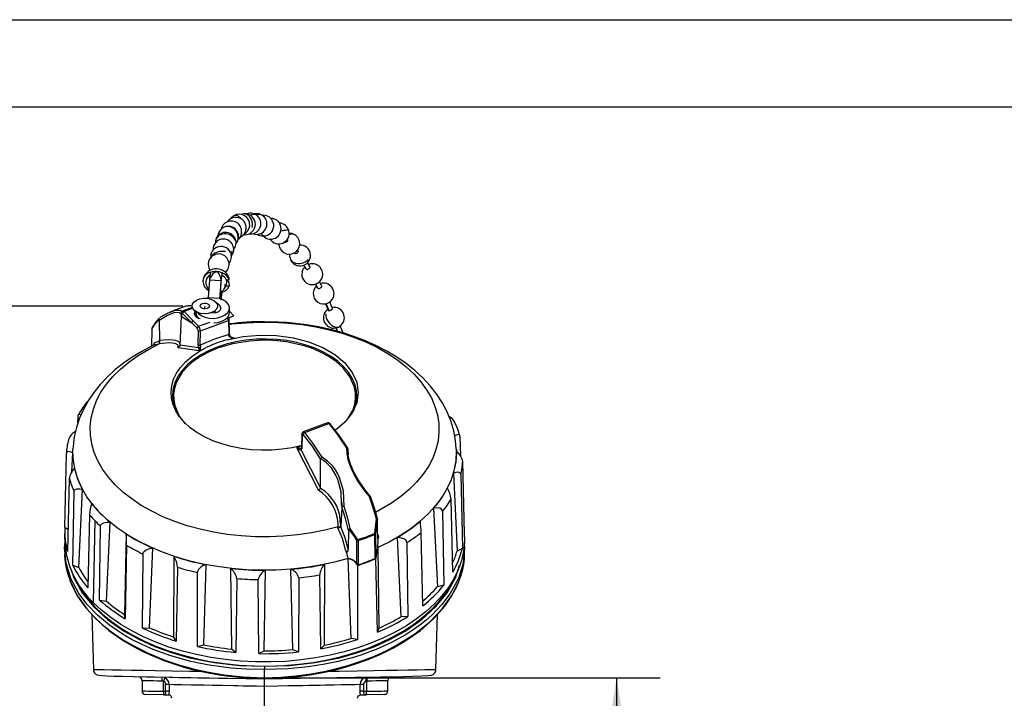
# Model space of a CAD drawing. Header units: millimetres. Extents: x 0 to 838, y 0 to 648.
# Tile 8 of 16: x 120 to 336, y 499 to 648. Entities that reach past the tile are written whole.
import ezdxf

# ---------------------------------------------------------------- set-up
doc = ezdxf.new("R2010")
doc.units = ezdxf.units.MM
doc.header["$LTSCALE"] = 3
doc.layers.add('DIMENSIONS', color=140, linetype='Continuous', lineweight=25)
doc.layers.add('TEXT', color=140, linetype='Continuous', lineweight=25)
doc.styles.add('SLDTEXTSTYLE0', font='TXT', dxfattribs={"width": 0.7})
doc.dimstyles.new('SLDDIMSTYLE1', dxfattribs={"dimtxt": 6.474023, "dimasz": 9.906, "dimexe": 0, "dimexo": 0.0625, "dimgap": 1.618506, "dimtad": 0, "dimtih": 1, "dimtoh": 1, "dimdec": 1, "dimrnd": 1e-09, "dimzin": 12, "dimdsep": 46, "dimtxsty": 'SLDTEXTSTYLE0', "dimsah": 1, "dimcen": 0.09, "dimadec": 0, "dimazin": 3, "dimtfac": 1, "dimtdec": 1, "dimtofl": 0, "dimtmove": 0, "dimatfit": 3, "dimfxl": 0, "dimfrac": 2, "dimtolj": 1, "dimtzin": 12, "dimarcsym": 0})

# ---------------------------------------------------------------- blocks, each defined once
blk = doc.blocks.new('_D_11')
at = {"layer": 'DIMENSIONS'}
for p, q in [((155.6, 584.93), (86.62, 584.93)), ((96.14, 584.93), (96.14, 451.45)), ((96.14, 297.39), (96.14, 430.87)), ((169.7, 297.39), (86.62, 297.39))]:
    blk.add_line(p, q, dxfattribs=at)
for points in [[(96.14, 584.93), (94.62, 575.02), (97.67, 575.02)], [(96.14, 297.39), (97.67, 307.3), (94.62, 307.3)]]:
    blk.add_solid(points, dxfattribs=at)
at = {"layer": 'DIMENSIONS', "char_height": 6.35, "attachment_point": 1, "style": 'SLDTEXTSTYLE0'}
for s, insert in [('439.9', (83.83, 449.34)), ('[17.32]', (79.99, 439.06))]:
    blk.add_mtext(s, dxfattribs=dict(at, insert=insert))
blk = doc.blocks.new('_D_15')
at = {"layer": 'DIMENSIONS'}
for p, q in [((177.33, 503.55), (260.14, 503.55)), ((250.62, 503.55), (250.62, 488.41)), ((241, 476.67), (238.83, 476.67)), ((238.83, 476.67), (238.83, 466.38)), ((260.24, 476.67), (262.41, 476.67)), ((262.41, 476.67), (262.41, 466.38)), ((238.83, 466.38), (241, 466.38)), ((262.41, 466.38), (260.24, 466.38)), ((250.62, 449.79), (250.62, 464.93)), ((185.86, 449.79), (260.14, 449.79))]:
    blk.add_line(p, q, dxfattribs=at)
for points in [[(250.62, 503.55), (249.1, 493.64), (252.14, 493.64)], [(250.62, 449.79), (252.14, 459.7), (249.1, 459.7)]]:
    blk.add_solid(points, dxfattribs=at)
at = {"layer": 'DIMENSIONS', "char_height": 6.35, "attachment_point": 1, "style": 'SLDTEXTSTYLE0'}
for s, insert in [('53.8', (241, 486.31)), ('2.12', (241, 474.57))]:
    blk.add_mtext(s, dxfattribs=dict(at, insert=insert))

msp = doc.modelspace()

# ---------------------------------------------------------------- linework, layer by layer
at = {"color": 7, "linetype": 'Continuous'}
msp.add_line((0.01, 647.71), (838.21, 647.71), dxfattribs=at)
for p, q in [((169.64, 605.15), (168.97, 605.17)), ((171.58, 605.01), (171.5, 605.05)), ((171.62, 604.99), (171.58, 605.01)), ((173.31, 604.87), (173.02, 604.84)), ((169.48, 601.64), (169.47, 601.82)), ((177.09, 602.26), (177.09, 602.27)), ((173.12, 600.31), (173.73, 600.38)), ((178.42, 599.53), (178.57, 599.38)), ((161.7, 596.12), (161.7, 595.47)), ((182.06, 593.93), (182.58, 593.12)), ((183.44, 593.68), (182.91, 594.49)), ((161.47, 591.03), (161.42, 590.65)), ((161.68, 592.37), (161.47, 591)), ((161.58, 591.03), (161.47, 591.03)), ((163.97, 590.15), (164.21, 591.97)), ((164.21, 592.24), (164.01, 590.88)), ((164.21, 591.97), (164.21, 592.24)), ((161.42, 590.65), (161.17, 586.87)), ((163.96, 590.52), (161.42, 590.65)), ((163.96, 590.52), (163.7, 586.74)), ((163.73, 586.59), (163.97, 590.15)), ((163.9, 590.91), (164.01, 590.91)), ((163.96, 590.52), (164.01, 590.91)), ((164.01, 590.88), (164.01, 590.91)), ((165.09, 590.77), (165.76, 590.74)), ((165.09, 589.42), (165.76, 589.39)), ((184.69, 589.15), (184.54, 588.98)), ((184.62, 589.8), (185.13, 588.95)), ((184.88, 589.36), (184.69, 589.15)), ((186, 589.46), (185.51, 590.3)), ((161.15, 586.73), (160.92, 586.69)), ((161.17, 586.87), (161.15, 586.73)), ((161.17, 586.87), (163.7, 586.74)), ((163.68, 586.61), (163.7, 586.74)), ((163.97, 586.51), (164.21, 588.31)), ((164.01, 586.29), (164.21, 588.04)), ((164.21, 588.04), (164.21, 588.31)), ((157.73, 584.69), (155.64, 583.92)), ((157.79, 584.51), (155.88, 583.8)), ((165.82, 583.55), (165.82, 584.55)), ((186.84, 585.49), (187.44, 584.08)), ((186.89, 585.58), (187.56, 584)), ((188.37, 584.47), (187.78, 585.87)), ((188.78, 584.7), (188.3, 584.64)), ((155.21, 582.68), (154.95, 576.44)), ((155.23, 583.23), (155.21, 582.68)), ((155.23, 583.23), (155.31, 583.33)), ((155.31, 583.33), (155.3, 582.66)), ((155.3, 582.66), (157.56, 581.33)), ((155.39, 583.42), (155.31, 583.33)), ((155.39, 583.73), (155.32, 583.64)), ((157.56, 581.33), (155.55, 583.38)), ((155.88, 583.8), (157.88, 581.75)), ((158.32, 583.37), (158.51, 583.17)), ((158.34, 583.32), (158.52, 583.14)), ((158.45, 583.77), (158.45, 583.55)), ((158.47, 582.68), (158.79, 582.5)), ((158.79, 582.5), (159.1, 582.26)), ((161.98, 583.43), (161.98, 583.57)), ((165.17, 582.26), (166.78, 582.83)), ((165.21, 582.3), (166.78, 582.85)), ((166.78, 582.85), (165.82, 583.87)), ((166.78, 582.85), (166.78, 582.83)), ((150.43, 581.83), (150.46, 577.42)), ((157.56, 581.33), (158.74, 580.12)), ((159.07, 580.54), (157.88, 581.75)), ((159.07, 580.54), (161.53, 581.45)), ((159.46, 579.54), (165.57, 581.81)), ((165.57, 581.81), (165.67, 578.74)), ((165.85, 578.95), (165.76, 582.01)), ((188.61, 580.13), (189.19, 580.2)), ((189.13, 580.18), (189.46, 579.44)), ((190.73, 579.09), (190.06, 580.59)), ((148.82, 579.91), (148.73, 576.15)), ((158.93, 579.62), (158.91, 576.51)), ((159.43, 576.43), (159.46, 579.54)), ((166.31, 578.09), (166.87, 578)), ((166.56, 578.02), (166.42, 578.06)), ((166.43, 578.07), (166.58, 578.05)), ((166.49, 577.9), (166.87, 578)), ((166.58, 578.05), (166.87, 578)), ((150.26, 576.66), (149.59, 576.45)), ((150.44, 576.69), (150.26, 576.66)), ((151.06, 576.78), (150.44, 576.69)), ((150.51, 577.43), (150.46, 577.42)), ((159.2, 575.16), (154.58, 575.83)), ((154.94, 576.27), (154.95, 576.29)), ((159.04, 575.84), (154.95, 576.44)), ((159.59, 575.35), (160.75, 575.88)), ((165.32, 577.57), (166.49, 577.9)), ((159.2, 575.16), (159.59, 575.35)), ((132.64, 559.47), (132.67, 560.85)), ((187.3, 559.38), (181.99, 557.42)), ((182.3, 557.27), (187.59, 559.23)), ((181.69, 556.92), (181.6, 553.98)), ((181.74, 556.8), (181.65, 553.85)), ((181.71, 554.43), (180.96, 554.09)), ((216.29, 556.37), (216.39, 552.16)), ((129.76, 536.56), (130.12, 552.64)), ((131.32, 548.69), (131.51, 552.82)), ((131.52, 553.66), (131.52, 553.66)), ((180.96, 554.09), (180.57, 553.91)), ((185.33, 544.67), (180.57, 553.91)), ((185.79, 545.18), (181.51, 553.46)), ((191.75, 553.7), (191.8, 552.36)), ((215.54, 553.07), (215.51, 553.66)), ((185.79, 545.18), (185.76, 551.48)), ((217.27, 534.99), (216.91, 550.91)), ((214.86, 548.35), (215.66, 531.29)), ((216.5, 548.01), (216.84, 531.9)), ((130.74, 547.18), (130.37, 531.22)), ((131.51, 528.2), (131.81, 544.34)), ((132.81, 527.7), (133.63, 544.83)), ((185.79, 545.05), (185.75, 545.07)), ((190.38, 541.28), (190.37, 541.56)), ((190.43, 541.86), (190.44, 540.94)), ((214.74, 526.71), (214.36, 542.7)), ((135.14, 539.26), (134.77, 523.24)), ((190.4, 540.93), (190.21, 536.73)), ((210.53, 540.71), (211.35, 523.49)), ((212.51, 540.01), (212.77, 523.85)), ((136.31, 537.99), (135.97, 520.07)), ((138.86, 520.35), (139.66, 537.64)), ((189.6, 536.61), (189.6, 537.33)), ((190.22, 536.79), (190.1, 538)), ((197.65, 535.18), (198, 538.36)), ((198.18, 538.41), (197.82, 535.21)), ((129.75, 536.14), (129.71, 534.34)), ((129.76, 536.56), (130.48, 536.03)), ((137.37, 520.58), (137.58, 536.77)), ((143.18, 535.06), (142.85, 517.42)), ((189.58, 536.41), (189.6, 536.61)), ((190.21, 536.73), (190.22, 536.79)), ((191.88, 535.84), (191.82, 531.69)), ((192.17, 535.92), (192, 536.13)), ((193.17, 534.52), (192.17, 535.92)), ((193.94, 533.8), (192.28, 536.25)), ((197.66, 534.95), (197.65, 535.18)), ((197.76, 529.69), (197.66, 534.95)), ((197.82, 535.1), (197.91, 530.18)), ((198.29, 534.94), (198.47, 534.31)), ((208.17, 519.31), (207.8, 535.37)), ((217.33, 534.34), (217.29, 536.14)), ((193.66, 533.67), (193.17, 534.52)), ((193.7, 528.63), (193.69, 533.57)), ((193.94, 533.8), (193.98, 533.59)), ((193.98, 533.59), (193.99, 528.3)), ((202.57, 534.27), (203.33, 516.9)), ((204.7, 533.17), (204.86, 516.96)), ((129.7, 532.03), (129.7, 531.12)), ((143.3, 532.58), (142.96, 516.48)), ((146.77, 514.44), (146.88, 530.66)), ((148.3, 514.51), (149, 531.95)), ((191.79, 531.4), (191.82, 531.69)), ((198.35, 532.1), (198.35, 532.32)), ((198.35, 532.09), (198.35, 532.1)), ((198.35, 532.09), (198.38, 532.1)), ((198.58, 514.44), (198.38, 532.1)), ((216.84, 531.9), (215.66, 531.29)), ((217.33, 531.12), (217.33, 532.03)), ((153.64, 530.17), (153.56, 512.49)), ((186.64, 510.72), (186.7, 528.39)), ((191.79, 529.9), (191.78, 529.99)), ((191.78, 529.66), (191.81, 529.67)), ((191.78, 529.66), (192.39, 512.15)), ((191.81, 529.67), (191.79, 529.9)), ((191.81, 529.67), (192.13, 529.6)), ((191.81, 529.67), (191.81, 529.67)), ((193.92, 528.28), (193.7, 528.63)), ((197.82, 529.72), (197.76, 529.69)), ((197.89, 529.65), (197.89, 529.75)), ((198.21, 513.52), (197.89, 529.65)), ((131.51, 528.2), (132.81, 527.7)), ((154.42, 527.77), (154.14, 511.61)), ((158.78, 510.4), (158.78, 526.63)), ((160.21, 510.75), (160.74, 528.31)), ((166.05, 527.5), (166.23, 509.83)), ((173.42, 509.45), (173.73, 527.09)), ((179.19, 527.32), (179.61, 509.71)), ((193.84, 528.15), (193.88, 511.92)), ((193.99, 528.3), (193.92, 528.28)), ((167.4, 525.31), (167.22, 509.11)), ((172.24, 508.84), (172.12, 525.06)), ((180.98, 525.44), (180.91, 509.21)), ((185.83, 509.91), (185.6, 526.1)), ((212.77, 523.85), (211.35, 523.49)), ((137.37, 520.58), (138.86, 520.35)), ((135.68, 517.39), (136, 505.37)), ((142.96, 516.48), (142.85, 517.42)), ((204.86, 516.96), (203.33, 516.9)), ((211.04, 505.37), (211.35, 517.39)), ((146.77, 514.44), (148.3, 514.51)), ((198.21, 513.52), (198.58, 514.44)), ((154.14, 511.61), (153.56, 512.49)), ((193.88, 511.92), (192.39, 512.15)), ((158.78, 510.4), (160.21, 510.75)), ((167.22, 509.11), (166.23, 509.83)), ((172.24, 508.84), (173.42, 509.45)), ((180.91, 509.21), (179.61, 509.71)), ((185.83, 509.91), (186.64, 510.72)), ((173.52, 506.1), (173.52, 506.06)), ((173.52, 503.55), (173.52, 505.35)), ((173.52, 503.26), (145.29, 503.75)), ((146.66, 503.01), (146.66, 500.56)), ((151.64, 503.54), (151.36, 502.83)), ((151.36, 500.6), (151.36, 502.83)), ((197.21, 503.67), (173.52, 503.26)), ((195.81, 502.87), (195.64, 503.61)), ((195.81, 502.87), (195.94, 502.89)), ((195.81, 502.87), (195.81, 500.6)), ((200.5, 500.56), (200.5, 503.01)), ((151.36, 500.6), (151.34, 499.84)), ((151.36, 500.6), (151.84, 500.59)), ((151.84, 502.13), (152.58, 502.13)), ((151.84, 500.59), (151.84, 502.13)), ((152.58, 500.59), (151.84, 500.59)), ((152.58, 502.13), (152.58, 500.59)), ((173.52, 490.69), (173.52, 501.74)), ((194.45, 500.59), (194.45, 502.13)), ((194.45, 502.13), (195.19, 502.13)), ((195.19, 500.59), (194.45, 500.59)), ((195.19, 502.13), (195.19, 500.59)), ((195.19, 500.59), (195.81, 500.6)), ((195.82, 499.84), (195.81, 500.6)), ((151.34, 499.84), (147.4, 499.91)), ((151.34, 499.84), (151.53, 499.83)), ((151.53, 499.83), (152.45, 499.82)), ((152.45, 499.82), (152.53, 499.81)), ((194.5, 499.81), (194.59, 499.82)), ((194.59, 499.82), (195.51, 499.83)), ((195.51, 499.83), (195.82, 499.84)), ((199.75, 499.91), (195.82, 499.84))]:
    msp.add_line(p, q)
at = {"flags": 128}
for points in [[(168.39, 604.08), (168.25, 604.22), (167.96, 604.48)], [(168.44, 601.07), (168.47, 600.92), (168.47, 600.9)], [(172.69, 600.88), (172.88, 600.68), (173.13, 600.48)], [(178.82, 601.45), (178.81, 601.5), (178.72, 601.55), (178.54, 601.57), (178.3, 601.57), (177.99, 601.55)], [(162.83, 599.49), (162.74, 599.23), (162.73, 598.79)], [(177.76, 599.07), (177.8, 599.02), (177.94, 598.96), (178.09, 598.95), (178.25, 599), (178.39, 599.09), (178.5, 599.22), (178.57, 599.37), (178.57, 599.38)], [(162.53, 596.12), (162.56, 596.2), (162.58, 596.21)], [(166.31, 597.08), (166.28, 596.65), (166.19, 596.28)], [(180.08, 596.63), (180.15, 596.56), (180.24, 596.52), (180.39, 596.5), (180.54, 596.53), (180.69, 596.61), (180.81, 596.74), (180.89, 596.88), (180.92, 597.04), (180.9, 597.19), (180.83, 597.31), (180.82, 597.31)], [(182.59, 593.12), (182.65, 593.06), (182.77, 593.02), (182.91, 593.02), (183.01, 593.04), (183.16, 593.11), (183.3, 593.22), (183.4, 593.34), (183.46, 593.47), (183.47, 593.59), (183.43, 593.67)], [(161.58, 591.03), (162.32, 592.17), (162.65, 592.45), (162.8, 592.51), (162.87, 592.53), (162.94, 592.53)], [(162.94, 592.53), (163.02, 592.52), (163.08, 592.5), (163.22, 592.42), (163.46, 592.12), (163.9, 590.91)], [(165.76, 590.74), (165.77, 591.04), (165.71, 591.15)], [(165.28, 590.76), (165.7, 590.13), (165.76, 589.39)], [(184.67, 589.16), (184.67, 589.14), (184.67, 589.14)], [(185.13, 588.94), (185.2, 588.87), (185.32, 588.83), (185.47, 588.83), (185.56, 588.85), (185.72, 588.92), (185.86, 589.02), (185.96, 589.14), (186.02, 589.27), (186.03, 589.39), (186, 589.46)], [(160.12, 586.7), (160.95, 586.68), (161.74, 586.51), (162.41, 586.21), (162.9, 585.79), (163.17, 585.31), (163.2, 584.8), (162.98, 584.3), (162.54, 583.87), (161.9, 583.54), (161.14, 583.33), (160.31, 583.28), (159.49, 583.37), (158.76, 583.61), (158.17, 583.98), (157.78, 584.43), (157.63, 584.93), (157.73, 585.44), (158.06, 585.91), (158.61, 586.3), (159.31, 586.57), (160.12, 586.7)], [(156.51, 585.01), (154.65, 584.37), (152.58, 583.54)], [(156.52, 584.98), (156.86, 585.08), (157.68, 585.12)], [(158.79, 583.6), (159.02, 583.34), (159.64, 582.88), (160.44, 582.54), (161.36, 582.33), (162.33, 582.28), (163.29, 582.39), (164.17, 582.66), (164.9, 583.05), (165.44, 583.55), (165.75, 584.12), (165.81, 584.72), (165.61, 585.31), (165.16, 585.84), (164.51, 586.28), (163.68, 586.61), (163.68, 586.61)], [(159.41, 584.93), (159.45, 585.17), (159.63, 585.39), (159.93, 585.54), (160.31, 585.62), (160.71, 585.6), (161.06, 585.48), (161.31, 585.3), (161.43, 585.06), (161.4, 584.82), (161.22, 584.6), (160.91, 584.45), (160.53, 584.37), (160.14, 584.39), (159.79, 584.51), (159.53, 584.69), (159.41, 584.93)], [(163.96, 584.46), (163.78, 584.06), (163.39, 583.72), (162.82, 583.5), (162.16, 583.42), (161.68, 583.46)], [(187.56, 584), (187.66, 584), (187.8, 584.02), (187.9, 584.05), (188.06, 584.11), (188.2, 584.2), (188.31, 584.29), (188.37, 584.38), (188.38, 584.46), (188.37, 584.47)], [(155.21, 583.14), (154.77, 583.55), (153.64, 583.48), (152.25, 582.93), (150.43, 581.83)], [(152.58, 583.53), (152.3, 583.43), (150.53, 582.44)], [(155.41, 583.73), (155.4, 583.76), (155.03, 583.97), (153.85, 583.97), (152.58, 583.53)], [(155.26, 583.5), (155.31, 583.64), (155.36, 583.69)], [(155.55, 583.38), (155.51, 583.42), (155.46, 583.44), (155.42, 583.44), (155.39, 583.42)], [(155.64, 583.92), (155.52, 583.87), (155.42, 583.78)], [(158.47, 582.68), (158.16, 583.2), (158.21, 583.74), (158.33, 583.9)], [(159.42, 582.17), (159.07, 582.27), (158.47, 582.68)], [(158.52, 583.13), (158.55, 582.9), (158.79, 582.5)], [(162.25, 583.42), (162.21, 583.51), (162.12, 583.63)], [(162.42, 581.29), (163.29, 581.39), (164.17, 581.65), (164.9, 582.05), (165.44, 582.55), (165.75, 583.12), (165.82, 583.55)], [(162.53, 583.87), (162.68, 583.61), (162.67, 583.47)], [(187.44, 584.08), (187.46, 584.04), (187.54, 584), (187.56, 584)], [(148.82, 579.91), (149.54, 581.1), (150.4, 582.01)], [(150.39, 582.29), (149.73, 581.59), (149.04, 580.51)], [(165.79, 580.98), (166.37, 581.05), (169.44, 581.33), (172.53, 581.46), (175.63, 581.43), (178.72, 581.25), (181.77, 580.91), (184.76, 580.43), (187.69, 579.79), (190.52, 579.01), (193.23, 578.09), (195.82, 577.04), (198.26, 575.87), (200.54, 574.57), (202.64, 573.17), (204.55, 571.67), (206.25, 570.07), (207.74, 568.4), (209.01, 566.65), (210.04, 564.85), (210.82, 563.01), (211.37, 561.13), (211.66, 559.23), (211.71, 557.32), (211.5, 555.42), (211.04, 553.53), (210.34, 551.67), (209.39, 549.86), (208.2, 548.09), (206.79, 546.39), (205.16, 544.77), (203.32, 543.23), (201.29, 541.8), (199.07, 540.46), (197.77, 539.78)], [(215.5, 553.67), (215.34, 555.53), (214.93, 557.68), (214.29, 559.84), (213.4, 561.98), (212.39, 563.88), (211.18, 565.73), (209.78, 567.51), (208.2, 569.22), (206.45, 570.85), (204.54, 572.37), (202.49, 573.8), (200.3, 575.11), (197.99, 576.3), (195.59, 577.37), (193.09, 578.33), (190.53, 579.15), (187.92, 579.85), (185.3, 580.43), (182.7, 580.87), (180.28, 581.18), (178.31, 581.36), (176.55, 581.47), (173.52, 581.54)], [(165.67, 578.74), (162.55, 577.73), (159.43, 576.43)], [(165.32, 577.57), (168.82, 578.29), (172.47, 578.61), (176.15, 578.52), (179.75, 578.02), (183.15, 577.14), (186.24, 575.9), (188.91, 574.34), (191.09, 572.51), (192.69, 570.46), (193.68, 568.28), (194.02, 566.02), (193.69, 563.76), (192.71, 561.57), (191.12, 559.52), (188.95, 557.69)], [(165.78, 578.33), (165.71, 578.54), (165.67, 578.74)], [(165.78, 578.33), (165.9, 578.38), (165.96, 578.4), (165.97, 578.41), (165.94, 578.4)], [(166.87, 578), (166.55, 577.98), (166.23, 578.03), (165.96, 578.14), (165.85, 578.23), (165.78, 578.33)], [(165.97, 578.41), (165.88, 578.7), (165.85, 578.95)], [(166.31, 578.09), (166.34, 578.08), (166.43, 578.07)], [(191.32, 578.9), (191.09, 578.92), (190.77, 578.85)], [(149.56, 576.53), (148.75, 576.16), (146.6, 575.03), (144.53, 573.79), (142.58, 572.44), (140.74, 570.99), (139.04, 569.43), (137.48, 567.79), (136.09, 566.05), (134.86, 564.23), (133.81, 562.34), (132.95, 560.39), (132.28, 558.38), (131.81, 556.33), (131.56, 554.23), (131.54, 553.62)], [(189.6, 536.61), (186.73, 535.88), (183.78, 535.29), (180.75, 534.85), (177.68, 534.57), (174.58, 534.44), (171.48, 534.46), (168.39, 534.64), (165.33, 534.97), (162.32, 535.46), (159.39, 536.09), (156.56, 536.87), (153.83, 537.79), (151.24, 538.84), (148.79, 540.02), (146.51, 541.31), (144.4, 542.72), (142.49, 544.23), (140.78, 545.82), (139.29, 547.5), (138.02, 549.25), (136.99, 551.05), (136.2, 552.9), (135.66, 554.78), (135.37, 556.69), (135.33, 558.6), (135.54, 560.51), (136, 562.4), (136.71, 564.26), (137.67, 566.08), (138.86, 567.85), (140.28, 569.55), (141.92, 571.17), (143.77, 572.71), (145.82, 574.14), (148.05, 575.48), (150.44, 576.69)], [(150.48, 577.29), (149.43, 576.93), (149.03, 576.29)], [(150.46, 577.42), (150.46, 577.36), (150.48, 577.29)], [(155.01, 576.78), (154.9, 577), (154.74, 577.14), (154.47, 577.29), (154.06, 577.42), (153.39, 577.53), (152.56, 577.57), (151.53, 577.53), (150.51, 577.43)], [(154.58, 575.83), (154.6, 576.42), (153.96, 576.77), (152.75, 576.89), (151.06, 576.78)], [(155.95, 559.49), (154.89, 560.73), (154.06, 562.03), (153.46, 563.38), (153.11, 564.76), (153.02, 566.16), (153.17, 567.55), (153.57, 568.93), (154.22, 570.27), (155.11, 571.55), (156.22, 572.77), (157.54, 573.91), (159.06, 574.95), (160.75, 575.88)], [(192.88, 561.8), (193.11, 562.33), (193.53, 563.7), (193.71, 565.09), (193.62, 566.48), (193.29, 567.86), (192.7, 569.21), (191.88, 570.51), (190.82, 571.74), (189.55, 572.89), (188.07, 573.95), (186.41, 574.9), (184.59, 575.73), (182.63, 576.43), (180.56, 576.98), (178.39, 577.4), (176.17, 577.66), (173.91, 577.76), (171.65, 577.71), (169.41, 577.5), (167.22, 577.14), (165.11, 576.64), (163.11, 575.98), (161.24, 575.2), (159.52, 574.29), (157.98, 573.27), (156.63, 572.15), (155.5, 570.94), (154.59, 569.67), (153.92, 568.33), (153.5, 566.96), (153.33, 565.57), (153.41, 564.18), (153.75, 562.8), (154.02, 562.1)], [(191.81, 560.42), (192.88, 562.23), (193.27, 563.48), (193.46, 564.74), (193.43, 565.98), (193.2, 567.21), (192.2, 569.51), (190.62, 571.53), (189.24, 572.77), (187.57, 573.92), (185.63, 574.96), (183.97, 575.67), (182.2, 576.26), (178.33, 577.12), (176.31, 577.36), (174.26, 577.48), (172.25, 577.46), (170.25, 577.32), (166.51, 576.7), (163.23, 575.73), (161.23, 574.88), (159.35, 573.85), (157.66, 572.66), (156.52, 571.63), (155.55, 570.55), (154.15, 568.17), (153.76, 566.92), (153.58, 565.66), (153.6, 564.42), (153.83, 563.19), (154.83, 560.89), (156.15, 559.21)], [(154.95, 576.44), (154.95, 576.36), (154.94, 576.27)], [(158.91, 576.51), (158.94, 576.19), (159.04, 575.84)], [(159.04, 575.84), (159.11, 575.87), (159.23, 575.91), (159.36, 575.95), (159.49, 576)], [(159.43, 576.43), (159.44, 576.22), (159.49, 576)], [(132.67, 560.85), (132.71, 561.11), (132.79, 561.26), (132.95, 561.31), (133.25, 561.12), (133.26, 561.1)], [(181.71, 554.43), (179.58, 553.94), (177.38, 553.6), (175.13, 553.42), (172.86, 553.38), (170.6, 553.51), (168.37, 553.78), (166.21, 554.21), (164.14, 554.78), (162.18, 555.48), (160.36, 556.32), (158.7, 557.28), (157.22, 558.34), (155.95, 559.49)], [(187.29, 559.38), (187.29, 559.38), (187.36, 559.39), (187.43, 559.36), (187.51, 559.31), (187.59, 559.23)], [(187.59, 559.23), (187.72, 559.25), (187.83, 559.22), (187.85, 559.19)], [(187.59, 559.23), (189.42, 556.92), (191.45, 553.88)], [(187.85, 559.19), (187.88, 559.16), (187.89, 559.07)], [(187.89, 559.07), (189.85, 556.58), (191.64, 553.86)], [(181.74, 556.8), (181.69, 556.89), (181.7, 556.92)], [(181.96, 556.87), (181.92, 556.91), (181.88, 556.94), (181.85, 556.95), (181.81, 556.95), (181.78, 556.93), (181.76, 556.9), (181.75, 556.85), (181.74, 556.8)], [(185.76, 551.48), (183.9, 554.37), (181.96, 556.87)], [(182.3, 557.27), (182.22, 557.35), (182.14, 557.4), (182.07, 557.43), (182, 557.42), (182, 557.42)], [(186.09, 551.9), (184.11, 554.95), (182.3, 557.27)], [(216.29, 556.37), (216.24, 556.63), (216.13, 556.79), (215.9, 556.86), (215.49, 556.72), (215.14, 556.44)], [(130.12, 552.64), (130.17, 552.9), (130.3, 553.07), (130.58, 553.17), (131.08, 553.06), (131.51, 552.82)], [(131.51, 552.82), (131.51, 553.41), (131.52, 553.66)], [(191.81, 529.67), (188.81, 528.87), (185.72, 528.21), (182.56, 527.7), (179.34, 527.34), (176.08, 527.14), (172.81, 527.1), (169.55, 527.21), (166.3, 527.48), (163.11, 527.9), (159.97, 528.47), (156.92, 529.2), (153.97, 530.06), (151.13, 531.07), (148.43, 532.21), (145.89, 533.47), (143.51, 534.86), (141.31, 536.35), (139.31, 537.94), (137.52, 539.63), (135.94, 541.39), (134.6, 543.22), (133.48, 545.12), (132.61, 547.06), (131.99, 549.04), (131.62, 551.04), (131.51, 553.05), (131.52, 553.63)], [(181.47, 553.87), (181.5, 553.87), (181.59, 553.89)], [(181.65, 553.85), (181.61, 553.61), (181.51, 553.46)], [(181.6, 553.97), (181.59, 553.88), (181.59, 553.87)], [(181.61, 553.98), (181.6, 553.94), (181.65, 553.85)], [(191.45, 553.88), (191.49, 552.67), (191.75, 551.35), (192.23, 549.9), (192.95, 548.33), (193.39, 547.53), (193.89, 546.7), (194.46, 545.85), (195.41, 544.53), (196.51, 543.17)], [(191.45, 553.88), (191.58, 553.88), (191.65, 553.86), (191.72, 553.81), (191.74, 553.76)], [(191.75, 553.7), (191.75, 553.73), (191.74, 553.76)], [(191.92, 551.77), (191.77, 552.51), (191.74, 553.76)], [(192.39, 550.14), (192.24, 550.53), (191.83, 552.12)], [(215.51, 553.66), (215.53, 552.86), (215.39, 550.85), (214.99, 548.85), (214.35, 546.88), (213.46, 544.94), (212.32, 543.05), (210.95, 541.22), (209.36, 539.46), (207.54, 537.79), (205.52, 536.2), (203.31, 534.72), (200.91, 533.35), (198.35, 532.1)], [(185.78, 551.55), (185.76, 551.52), (185.76, 551.48)], [(190.37, 541.56), (190.28, 544.25), (189.57, 546.99), (189.14, 547.95), (188.64, 548.82), (188.07, 549.61), (187, 550.7), (185.78, 551.55)], [(190.92, 541.1), (190.76, 544.47), (190, 547.24), (189.55, 548.23), (189.02, 549.11), (188.44, 549.89), (187.32, 551.03), (186.09, 551.9)], [(216.5, 548.01), (216.44, 548.28), (216.29, 548.47), (215.96, 548.59), (215.37, 548.54), (214.86, 548.35)], [(131.81, 544.34), (131.88, 544.62), (132.05, 544.82), (132.41, 544.97), (133.07, 544.97), (133.63, 544.83)], [(185.75, 545.07), (185.78, 545.12), (185.79, 545.18)], [(196.51, 543.17), (196.57, 543.21), (196.61, 543.25), (196.66, 543.29), (196.67, 543.32), (196.63, 543.33)], [(198, 538.36), (197.29, 540.81), (196.51, 543.17)], [(196.63, 543.33), (197.49, 540.75), (198.21, 538.19)], [(190.44, 541.03), (190.42, 541.02), (190.41, 541), (190.4, 540.93)], [(191.88, 535.84), (191.23, 538.44), (190.44, 541.03)], [(192.28, 536.25), (191.64, 538.72), (190.92, 541.1)], [(212.51, 540.01), (212.44, 540.3), (212.25, 540.52), (211.86, 540.72), (211.14, 540.79), (210.53, 540.71)], [(137.58, 536.77), (137.66, 537.06), (137.85, 537.3), (138.27, 537.53), (139.01, 537.66), (139.66, 537.64)], [(198.21, 538.19), (198.2, 538.34), (198.19, 538.4), (198.19, 538.41), (198.18, 538.41)], [(198.31, 534.09), (198.26, 536.14), (198.21, 538.19)], [(191.2, 531.58), (190.57, 534.06), (189.58, 536.41)], [(190.21, 536.73), (190.21, 536.68), (190.19, 536.64)], [(191.82, 531.69), (191.18, 534.21), (190.19, 536.64)], [(192, 536.13), (191.97, 536.11), (191.94, 536.09), (191.9, 536.01), (191.88, 535.84)], [(197.65, 535.18), (197.77, 535.19), (197.82, 535.21)], [(197.66, 534.95), (197.77, 535.02), (197.82, 535.1)], [(197.82, 535.21), (197.82, 535.15), (197.82, 535.1)], [(129.7, 532.01), (129.7, 532.03), (129.84, 533.35)], [(217.33, 534.34), (217.32, 533.27), (217.1, 531.23), (216.64, 529.21), (215.93, 527.22), (214.98, 525.26), (213.79, 523.35), (212.37, 521.51), (210.73, 519.74), (208.87, 518.04), (206.81, 516.44), (204.57, 514.94), (202.14, 513.55), (199.55, 512.28), (196.81, 511.13), (193.93, 510.11), (190.94, 509.23), (187.85, 508.49), (184.68, 507.89), (181.45, 507.45), (178.16, 507.15), (174.86, 507.01), (171.54, 507.03), (168.23, 507.2), (164.96, 507.52), (161.74, 507.99), (158.58, 508.62), (155.5, 509.39), (152.54, 510.29), (149.69, 511.34), (146.97, 512.51), (144.41, 513.81), (142.02, 515.22), (139.81, 516.74), (137.79, 518.36), (135.97, 520.07)], [(193.94, 533.8), (193.79, 533.72), (193.66, 533.67)], [(193.69, 533.57), (193.68, 533.62), (193.66, 533.67)], [(193.69, 533.57), (193.85, 533.56), (193.98, 533.59)], [(198.31, 534.09), (198.32, 533.81), (198.34, 533.69), (198.35, 533.64), (198.36, 533.64), (198.37, 533.64), (198.38, 533.66), (198.39, 533.69), (198.4, 533.75), (198.42, 533.84), (198.47, 534.31)], [(198.35, 532.32), (198.41, 533.7), (198.47, 534.31)], [(204.7, 533.17), (204.62, 533.47), (204.42, 533.73), (204, 534), (203.24, 534.22), (202.57, 534.27)], [(217.23, 533.03), (217.33, 532.03), (217.33, 532.02)], [(173.52, 505.35), (169.61, 505.43), (166.11, 505.69), (163.03, 506.06), (161.93, 506.23), (160.9, 506.41), (159.93, 506.59), (159.02, 506.77), (158.17, 506.95), (157.39, 507.13), (153.01, 508.35), (149.07, 509.77), (146.7, 510.81), (144.52, 511.9), (142.53, 513.04), (139.52, 515.08), (136.89, 517.27), (134.67, 519.59), (132.86, 521.99), (131.09, 525.3), (130.04, 528.67), (129.7, 532.01)], [(146.88, 530.66), (146.95, 530.97), (147.15, 531.25), (147.57, 531.56), (148.34, 531.84), (149, 531.95)], [(217.33, 532.02), (216.99, 528.67), (215.95, 525.3), (214.17, 521.99), (212.36, 519.59), (210.14, 517.27), (208.88, 516.16), (207.52, 515.08), (206.06, 514.04), (204.5, 513.04), (201.45, 511.35), (197.96, 509.77), (196.88, 509.35), (195.76, 508.93), (194.61, 508.54), (193.42, 508.16), (192.2, 507.8), (190.94, 507.46), (189.64, 507.13), (186.72, 506.51), (183.06, 505.93), (178.66, 505.5), (173.52, 505.35)], [(191.78, 529.99), (191.36, 531.28), (191.2, 531.58)], [(191.2, 531.58), (191.33, 531.37), (191.5, 531.18), (191.57, 531.14), (191.6, 531.14), (191.63, 531.14), (191.65, 531.14), (191.67, 531.16), (191.71, 531.2), (191.79, 531.4)], [(192.13, 529.6), (192.93, 529.29), (193.14, 529.17)], [(193.14, 529.17), (193.4, 528.98), (193.7, 528.63)], [(197.91, 530.18), (197.89, 530.02), (197.82, 529.72)], [(131.14, 527.2), (131.73, 525.43), (133.57, 522.15), (136, 519.14), (139.07, 516.32), (142.75, 513.75), (145.94, 511.98), (149.4, 510.41), (153.13, 509.06), (157.06, 507.95), (162.47, 506.87), (168, 506.24), (173.52, 506.06)], [(173.52, 506.06), (179.04, 506.24), (184.56, 506.87), (189.98, 507.95), (193.91, 509.06), (197.63, 510.41), (201.09, 511.98), (204.28, 513.75), (207.96, 516.32), (211.03, 519.14), (213.47, 522.15), (215.31, 525.43), (216.22, 528.21)], [(130.84, 525.08), (130.98, 524.63), (132.49, 521.61), (134.6, 518.65), (136.17, 516.93), (137.95, 515.25), (139.95, 513.64), (142.17, 512.11), (144.59, 510.66), (147.89, 508.99), (151.67, 507.44), (152.73, 507.06), (153.83, 506.69), (154.97, 506.34), (156.13, 506), (157.33, 505.68), (158.56, 505.37), (161.28, 504.79), (164.68, 504.22), (168.76, 503.77), (173.52, 503.55)], [(130.88, 524.89), (131.36, 523.72), (132.56, 521.42), (134.04, 519.27), (136.44, 516.54), (139.37, 513.94), (142.78, 511.56), (144.95, 510.3), (146.96, 509.26), (149, 508.33), (151.46, 507.34), (154.28, 506.37), (156.03, 505.84), (157.74, 505.39), (159.42, 504.99), (161.23, 504.61), (163.53, 504.21), (166.34, 503.82), (169.67, 503.51), (173.52, 503.35)], [(131.76, 525.81), (132.28, 524.71), (133.38, 522.81), (134.72, 520.97), (136.27, 519.2), (138.04, 517.5), (140.01, 515.89), (142.18, 514.38), (144.52, 512.97), (147.03, 511.68), (149.69, 510.51), (152.49, 509.46), (155.4, 508.55), (158.43, 507.78), (161.53, 507.14), (164.71, 506.66), (167.94, 506.32), (171.2, 506.14), (174.47, 506.11), (177.74, 506.23), (180.98, 506.5), (184.18, 506.92), (187.32, 507.49), (190.38, 508.21), (193.34, 509.06), (196.19, 510.05), (198.91, 511.18), (201.48, 512.42), (203.9, 513.78), (206.14, 515.25), (208.19, 516.82), (210.05, 518.48), (211.69, 520.22), (213.12, 522.03), (214.32, 523.91), (215.28, 525.81)], [(173.51, 503.35), (177.36, 503.51), (180.7, 503.82), (183.51, 504.21), (185.81, 504.61), (188.17, 505.11), (190.43, 505.68), (192.75, 506.37), (196.23, 507.59), (199.1, 508.8), (201.57, 510.02), (204.25, 511.56), (207.66, 513.94), (210.59, 516.54), (213, 519.27), (214.47, 521.42), (215.68, 523.72), (216.16, 524.89)], [(173.52, 503.55), (177.13, 503.69), (180.37, 503.97), (183.23, 504.35), (184.25, 504.52), (185.21, 504.68), (186.11, 504.86), (186.96, 505.03), (187.74, 505.2), (188.48, 505.37), (191.75, 506.24), (194.79, 507.23), (197.58, 508.31), (200.13, 509.46), (202.44, 510.66), (206.37, 513.12), (209.7, 515.81), (212.43, 518.65), (214.54, 521.61), (216.05, 524.63), (216.19, 525.08)], [(136, 505.37), (136.01, 505.22), (136.03, 505.08), (136.12, 504.82), (136.24, 504.61), (136.63, 504.25), (137.21, 504.09), (137.92, 504.03), (138.98, 503.98), (140.47, 503.94), (142.4, 503.88), (144.8, 503.83), (147.66, 503.77), (149.9, 503.72)], [(136, 505.37), (136.27, 505.37), (137.09, 505.35), (138.38, 505.33), (140.08, 505.31), (142.1, 505.27), (144.38, 505.23), (146.86, 505.19), (149.51, 505.15), (153.24, 505.09), (157.12, 505.02), (159.45, 504.98)], [(173.52, 506.06), (173.52, 505.95), (173.52, 505.78), (173.52, 505.68), (173.52, 505.57), (173.52, 505.46), (173.52, 505.35)], [(187.55, 504.98), (189.88, 505.02), (193.78, 505.09), (197.5, 505.15), (200.15, 505.19), (202.63, 505.23), (204.92, 505.27), (206.94, 505.31), (208.64, 505.33), (209.93, 505.35), (210.75, 505.37), (211.04, 505.37), (211.04, 505.37)], [(197.35, 503.7), (198.81, 503.73), (201.57, 503.79), (203.94, 503.85), (205.91, 503.91), (207.91, 503.97), (209.25, 504.04), (210.06, 504.15), (210.46, 504.3), (210.75, 504.55), (210.86, 504.71), (210.95, 504.9), (211.01, 505.12), (211.03, 505.25), (211.04, 505.37)], [(146.66, 502.98), (146.97, 502.97), (147.95, 502.95), (149.17, 502.93), (150.05, 502.91), (151.11, 502.89)], [(151.11, 502.89), (151.23, 502.87), (151.36, 502.83)], [(152.68, 503.67), (154.71, 503.63), (158.88, 503.55), (163.43, 503.47), (166.47, 503.41)], [(173.52, 501.74), (173.52, 502.1), (173.52, 502.4), (173.52, 502.81), (173.52, 503.14), (173.52, 503.26)], [(195.94, 502.89), (197.03, 502.91), (197.94, 502.93), (199.18, 502.95), (200.18, 502.97), (200.5, 502.98)], [(146.66, 500.67), (146.99, 500.66), (147.43, 500.66), (148.03, 500.65), (149.29, 500.63), (150.22, 500.61), (151.36, 500.6)], [(151.84, 500.59), (151.84, 500.44), (151.82, 500.3), (151.79, 500.17), (151.74, 500.05), (151.64, 499.89), (151.53, 499.83)], [(152.58, 500.59), (152.57, 500.19), (152.53, 499.81)], [(152.58, 502.13), (153.66, 502.11), (155.29, 502.08), (157.49, 502.03), (160.25, 501.98), (162.11, 501.95), (164.26, 501.91), (166.69, 501.86), (167.67, 501.84), (168.84, 501.82), (170.2, 501.8), (171.76, 501.77), (173.52, 501.74)], [(173.52, 501.74), (176.33, 501.79), (178.61, 501.83), (180.34, 501.86), (181.83, 501.89), (183.23, 501.92), (184.52, 501.94), (185.7, 501.96), (186.79, 501.98), (188.68, 502.02), (190.34, 502.05), (191.74, 502.08), (193.37, 502.11), (194.45, 502.13)], [(194.5, 499.81), (194.47, 500.19), (194.45, 500.59)], [(195.51, 499.83), (195.4, 499.89), (195.29, 500.05), (195.25, 500.17), (195.22, 500.3), (195.2, 500.44), (195.19, 500.59)], [(195.81, 500.6), (196.94, 500.62), (197.87, 500.63), (199.13, 500.65), (199.73, 500.66), (200.17, 500.66), (200.5, 500.67)], [(193.84, 499.06), (193.84, 499.15), (193.86, 499.26), (193.91, 499.39), (194.07, 499.61), (194.5, 499.81)]]:
    msp.add_lwpolyline(points, dxfattribs=at)
for centre, radius, start, end in [((167.15, 602.26), 2.15, 74.3919, 148.0909), ((167.46, 603.3), 1.59, 115.3889, 150.5227), ((167.15, 603.7), 1.12, 43.7112, 109.8479), ((167.88, 603.14), 1.94, 87.7819, 124.6271), ((167.23, 602.15), 2.24, 350.8238, 77.1179), ((167.97, 602.81), 2.28, 299.1851, 90.2102), ((168.94, 604.09), 1.08, 88.5627, 120.2366), ((169.2, 602.9), 2.29, 259.1409, 79.1409), ((169.09, 603.91), 1.27, 65.4574, 95.796), ((170.44, 603.05), 2.27, 260.4383, 112.3078), ((168.27, 602.81), 2.63, 346.3513, 59.0387), ((171.27, 603.84), 1.23, 79.4497, 129.4198), ((171.77, 602.95), 2.27, 248.4733, 103.4081), ((172.41, 603.74), 1.27, 58.3721, 116.8916), ((173.23, 602.6), 2.28, 282.5945, 87.917), ((174.92, 602.07), 2.12, 44.0537, 92.6182), ((165.55, 600.17), 2.28, 318.0342, 175.6991), ((166.07, 601.43), 2.11, 112.1903, 170.6755), ((165.42, 600.03), 2.34, 15.9676, 102.5159), ((166.22, 601.32), 2.27, 349.4401, 114.5813), ((167.39, 601.95), 2.05, 289.832, 355.7854), ((174.84, 601.9), 2.27, 225.0583, 9.3825), ((175.06, 602.05), 2.04, 6.1727, 47.0916), ((176.65, 600.91), 2.24, 13.8159, 87.2714), ((164.44, 597.41), 2.23, 89.3195, 184.7507), ((164.62, 598.88), 1.92, 102.1257, 161.042), ((164.88, 598.95), 2.13, 110.5222, 165.1468), ((164.99, 598.83), 2.28, 319.8738, 111.9348), ((164.82, 598.31), 2.51, 24.2546, 103.9235), ((164.49, 597.38), 2.27, 319.5053, 90.6129), ((165.58, 600.02), 2.18, 321.0111, 17.3257), ((166.64, 601.06), 1.82, 304.6884, 355.1824), ((173.19, 602.46), 2.15, 235.2105, 268.1543), ((173.58, 601.15), 0.8, 235.9483, 281.3553), ((176.61, 600.88), 2.28, 213.0003, 14.2459), ((178.92, 598.63), 2.29, 208.1649, 28.1649), ((179.17, 591.83), 9.79, 96.9604, 102.5471), ((178.17, 599.49), 0.41, 344.4549, 45.3067), ((179.52, 599.44), 1.29, 61.7393, 124.058), ((179.06, 599.09), 1.82, 54.262, 96.0622), ((179.24, 598.91), 1.87, 25.3536, 61.954), ((163.96, 595.76), 2.29, 351.0974, 171.0974), ((178.6, 598.53), 1.96, 177.6341, 209.9556), ((181.28, 596.07), 2.29, 228.5252, 48.5252), ((181.37, 596.29), 2.06, 46.3399, 95.1933), ((163.41, 594.11), 2.25, 111.5415, 215.5537), ((162.46, 595.52), 0.773, 133.8662, 184.3361), ((164.31, 593.27), 3.69, 79.6969, 130.3052), ((163.45, 594.33), 2.06, 77.4966, 114.8241), ((163.46, 594.1), 2.28, 310.1743, 78.8543), ((164.13, 595.71), 2.11, 318.527, 351.9066), ((180.44, 595.98), 1.46, 164.3742, 201.6307), ((180.52, 595.88), 1.5, 197.235, 245.9531), ((181.22, 596.01), 2.2, 195.0886, 228.8769), ((162.94, 590.21), 2.95, 18.6276, 177.2507), ((181, 597.07), 2.79, 246.8086, 317.6172), ((183.85, 591.99), 2.19, 134.8472, 168.5769), ((183.77, 592.4), 1.81, 77.7565, 110.6458), ((183.98, 591.97), 2.26, 347.651, 111.6761), ((162.21, 590.22), 2.22, 103.9642, 176.5499), ((162.26, 590.26), 1.63, 114.5736, 177.866), ((162.66, 590.16), 2.03, 154.7126, 227.4582), ((162.76, 589.01), 3.52, 86.9174, 107.785), ((162.76, 588.83), 3.71, 67.0516, 87.2177), ((163.41, 589.99), 1.86, 25.0346, 65.6424), ((163.25, 589.7), 2.72, 22.5028, 69.3147), ((183.95, 591.96), 2.29, 168.1527, 348.1527), ((162.26, 590.43), 2.26, 182.1038, 244.0013), ((163.26, 589.82), 1.79, 288.7346, 325.9947), ((163.56, 590.36), 2.41, 285.7321, 336.2745), ((163.12, 590.18), 2.11, 319.9408, 16.2976), ((163.99, 589.31), 0.917, 326.4748, 24.2462), ((186.44, 587.72), 2.29, 146.2837, 326.2837), ((184.58, 588.41), 0.764, 44.3969, 83.4507), ((186.45, 587.72), 2.28, 326.0655, 107.8494), ((161.04, 584.55), 0.728, 151.496, 193.9582), ((162.86, 584.43), 1.1, 1.295, 77.9035), ((188.71, 582.42), 2.28, 305.2214, 88.2169), ((150.67, 582.16), 0.31, 117.3026, 209.8926), ((157.48, 583.16), 2.24, 171.2883, 178.3583), ((155.57, 583.47), 0.293, 146.1392, 210.485), ((155.67, 583.57), 0.319, 139.6333, 208.3992), ((156.05, 583.33), 0.501, 110.0331, 173.7089), ((155.66, 583.64), 0.272, 35.6039, 93.3586), ((160.19, 583.62), 1.74, 182.4624, 228.4637), ((164.05, 581.74), 1.53, 2.4144, 29.8634), ((164.73, 581.98), 1.03, 2.044, 26.0291), ((188.69, 582.41), 2.28, 125.6321, 268.1819), ((190.02, 583.33), 3.13, 181.4072, 243.5663), ((150.49, 579.93), 1.66, 167.7977, 180.6144), ((149.21, 580.19), 0.364, 118.095, 164.7118), ((149.98, 581.83), 0.459, 359.4574, 22.4199), ((158.05, 581.28), 0.499, 109.912, 173.83), ((159.24, 580.07), 0.499, 109.912, 173.83), ((157.89, 579.5), 1.57, 1.4026, 41.1548), ((165.53, 582.02), 0.216, 280.0757, 359.8793), ((173.34, 522.38), 59.17, 89.8307, 97.3369), ((189.33, 581.83), 1.47, 241.5085, 290.6708), ((188.27, 583.39), 3.34, 286.1443, 298.2855), ((189.32, 581.56), 1.23, 295.3959, 305.4818), ((158.15, 579.61), 0.783, 1.0478, 40.8682), ((159.27, 580.05), 0.54, 231.964, 290.6182), ((165.63, 578.95), 0.215, 279.8422, 358.8648), ((166.53, 578.67), 0.621, 204.757, 259.5659), ((149.96, 577.11), 0.546, 303.808, 18.7502), ((150.13, 577.03), 0.461, 312.9366, 4.441), ((149.72, 577.07), 0.863, 359.4301, 24.4484), ((154.39, 576.35), 0.55, 289.6256, 352.4704), ((159.24, 576.94), 0.54, 231.964, 290.6182), ((157.09, 575), 2.12, 4.3049, 23.3167), ((158.66, 575.81), 0.847, 309.8334, 12.8223), ((170.65, 556.17), 22.06, 103.9784, 116.6647), ((147.38, 553.3), 16.61, 139.1314, 151.6096), ((212.72, 558.41), 2.67, 27.369, 64.3322), ((187.44, 558.87), 0.533, 37.4497, 105.5419), ((203.63, 553.51), 13, 13.6738, 28.1412), ((133.43, 554.81), 3.01, 114.5613, 161.7923), ((182.22, 556.93), 0.536, 114.4929, 181.348), ((182.48, 556.77), 0.533, 110.0168, 168.6346), ((142.49, 552.4), 12.38, 164.2899, 179.1032), ((181.69, 555.05), 1.6, 225.3966, 263.4009), ((181.18, 557.42), 3.56, 260.1025, 274.6983), ((181.83, 553.61), 0.349, 116.5726, 204.6202), ((199.25, 552.97), 16.28, 343.5223, 0.3924), ((213.56, 550.3), 3.41, 10.4243, 54.8411), ((186.88, 550.87), 1.3, 127.7094, 148.2386), ((213.4, 558.56), 22.64, 201.8219, 222.5678), ((200.15, 551.8), 16.79, 346.9449, 356.9698), ((134.7, 546.61), 4, 134.6327, 171.8522), ((149.46, 553.42), 18, 192.7113, 208.4844), ((148.61, 552.27), 18.57, 195.9129, 205.2829), ((183.74, 546.75), 2.63, 307.5365, 320.2214), ((180.12, 536.72), 9.51, 3.7008, 56.7149), ((181.18, 537.38), 8.94, 3.9461, 59.0085), ((193.82, 555.44), 22.27, 318.6094, 332.2942), ((208.95, 542.17), 5.44, 5.6047, 32.4532), ((143.47, 538.71), 8.34, 158.9256, 176.1893), ((157.15, 558.71), 27.39, 218.375, 230.2946), ((194.54, 554.37), 23, 321.3892, 329.5145), ((155.73, 556.98), 27.16, 220.7237, 224.3596), ((192.69, 526.56), 14.65, 96.9543, 98.8572), ((157.4, 558.61), 29.49, 224.3587, 227.8001), ((197.95, 538.94), 0.577, 274.9606, 293.4994), ((184.7, 564.84), 35.41, 300.3137, 310.3551), ((175.03, 534.3), 32.79, 1.8689, 6.2204), ((146.61, 535.79), 16.87, 177.3646, 195.686), ((166.2, 571.12), 42.78, 237.4434, 246.2938), ((121.18, 532.72), 22.12, 359.6215, 6.0722), ((189.55, 537.42), 1, 271.8839, 309.4821), ((189.76, 537.61), 1, 261.2067, 288.4363), ((190.03, 536.84), 0.188, 282.1588, 346.3758), ((191.61, 537.35), 1.28, 287.5458, 301.1998), ((177.19, 584.7), 53.58, 288.213, 292.4456), ((177.19, 584.54), 53.64, 288.2328, 292.4251), ((185.11, 564.1), 36.61, 302.355, 308.3138), ((200.69, 535.78), 16.6, 357.2908, 2.8865), ((149.47, 534.51), 19.76, 180.473, 226.9273), ((143.17, 530.48), 13.45, 177.2916, 203.6584), ((165.93, 570.6), 44.25, 239.2428, 244.4944), ((205.57, 529.38), 7.69, 159.2662, 177.2415), ((205.71, 529.4), 7.83, 159.8871, 174.2911), ((198.28, 536.38), 19.09, 329.5593, 346.4307), ((198.17, 536.23), 18.18, 336.0991, 344.242), ((203.87, 530.48), 13.45, 336.3412, 2.7082), ((171.98, 585.93), 58.7, 251.7906, 258.9563), ((149.38, 527.46), 5.05, 3.4418, 32.3604), ((173.8, 592.03), 64.93, 274.7579, 281.4572), ((189.13, 525.81), 3.55, 133.2368, 175.3667), ((191.72, 527.42), 2.24, 19.0181, 88.5539), ((177.2, 579.3), 53.79, 288.0164, 292.6267), ((177.2, 579.39), 53.78, 288.1858, 292.4707), ((151.93, 538.07), 22.69, 205.7958, 220.8281), ((152.06, 537.83), 21.75, 207.7534, 217.2734), ((171.92, 585.92), 60.73, 253.2475, 257.4994), ((161.08, 525.93), 2.41, 98.1097, 163.0739), ((173.5, 594.74), 67.65, 263.6751, 270.1934), ((164.17, 524.83), 3.27, 8.4585, 54.8143), ((174.93, 524.48), 2.87, 114.6269, 168.4586), ((178.42, 524.8), 2.64, 14.0302, 73.1145), ((173.5, 595.04), 70, 265.0004, 268.8681), ((173.82, 592.24), 67.18, 276.12, 280.0951), ((189.7, 542.15), 28.58, 309.9733, 319.2389), ((190.05, 542.28), 29.26, 308.2642, 320.9479), ((161.37, 547.46), 36.03, 228.2409, 239.2774), ((161.62, 547.22), 35.22, 229.7287, 237.7897), ((180.71, 555.51), 45.49, 292.6214, 302.0671), ((180.56, 555.1), 44.47, 293.895, 300.7935), ((169.51, 562.63), 53.29, 244.7291, 253.2286), ((169.59, 562.06), 52.1, 245.8752, 252.0826), ((174.93, 570.84), 61.89, 280.1416, 287.8333), ((174.91, 570.08), 60.51, 281.1788, 286.7961), ((173.15, 576), 67.16, 257.6494, 264.9328), ((173.15, 575.14), 65.67, 258.6315, 263.9507), ((173.52, 579.48), 70.65, 268.9619, 276.0031), ((173.52, 578.53), 69.08, 269.9113, 275.0537), ((145.89, 502.98), 0.764, 0.1473, 89.7305), ((147.43, 503.14), 3.68, 356.0652, 7.9468), ((151.08, 502.12), 0.766, 0.5917, 68.6475), ((151.05, 502.12), 1.53, 0.0676, 67.5332), ((255.91, 503.35), 82.39, 179.8608, 179.9949), ((195.98, 502.12), 1.53, 102.7865, 179.89), ((195.96, 502.12), 0.771, 101.7848, 179.1922), ((202.55, 503.19), 6.62, 176.0376, 182.6367), ((201.27, 502.98), 0.764, 90.2837, 179.8669), ((147.42, 500.67), 0.764, 180.1463, 269.7306), ((199.74, 500.67), 0.764, 270.2694, 359.8537), ((152.43, 499.06), 0.762, 360, 82.8228)]:
    msp.add_arc(centre, radius, start, end)
at = {"layer": 'TEXT'}
msp.add_line((19.05, 628.65), (819.15, 628.65), dxfattribs=at)

# ---------------------------------------------------------------- dimensions: what is measured, and where the dimension line sits
at = {"layer": 'DIMENSIONS'}
dim = msp.add_linear_dim(base=(96.14, 584.93), p1=(173.51, 297.39), p2=(159.41, 584.93), angle=90, text='439.9\\P[17.32]', dimstyle='SLDDIMSTYLE1', dxfattribs=at)
dim.commit()
dim.dimension.update_dxf_attribs({"geometry": '_D_11', "text_midpoint": (96.14, 441.16), "dimtype": 160})
dim = msp.add_linear_dim(base=(250.62, 449.79), p1=(173.52, 503.55), p2=(182.05, 449.79), angle=90, dimstyle='SLDDIMSTYLE1', dxfattribs=at)
dim.commit()
dim.dimension.update_dxf_attribs({"geometry": '_D_15', "text_midpoint": (250.62, 476.67), "dimtype": 160})

doc.saveas('drawing.dxf')
